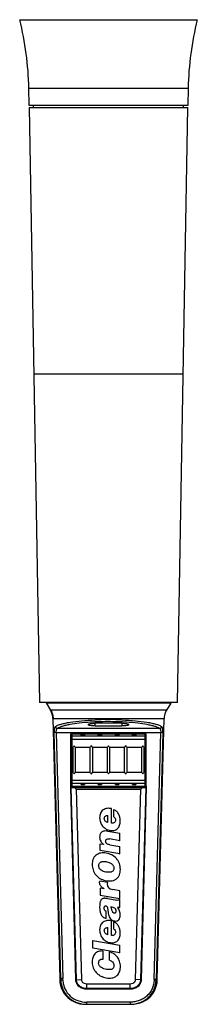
# Model space of a CAD drawing. Header units: inches. Extents: x 0 to 17, y 0 to 11.
# Tile 4 of 9: x 9.8 to 10.6, y 3.8 to 8.3. Entities that reach past the tile are written whole.
import ezdxf

# ---------------------------------------------------------------- set-up
doc = ezdxf.new("R2010")
doc.units = ezdxf.units.IN
doc.header["$LTSCALE"] = 0.935
doc.header["$MEASUREMENT"] = 0
doc.layers.get('0').update_dxf_attribs({"linetype": 'CONTINUOUS'})
doc.layers.add('1', color=7, linetype='CONTINUOUS')

msp = doc.modelspace()

# ---------------------------------------------------------------- linework, layer by layer
at = {"color": 7, "linetype": 'Continuous'}
for p, q in [((9.7928, 8.3213), (10.6081, 8.3213)), ((9.836, 7.9276), (9.8346, 8.0068)), ((9.8346, 8.0068), (10.5663, 8.0068)), ((10.5663, 8.0068), (10.5649, 7.9276)), ((10.5649, 7.9276), (9.836, 7.9276)), ((9.856, 7.9178), (9.856, 7.9276)), ((10.5449, 7.9178), (10.5449, 7.9276)), ((10.0332, 4.8026), (10.0332, 5.042)), ((10.3678, 5.0317), (10.0333, 5.0317)), ((10.0333, 4.8152), (10.0333, 5.0317)), ((10.0334, 4.9814), (10.0334, 5.0317)), ((10.0334, 5.0182), (10.3676, 5.0182)), ((10.0899, 5.0377), (10.0749, 5.0377)), ((10.0749, 5.0317), (10.0749, 5.0377)), ((10.0899, 5.0377), (10.0899, 5.0317)), ((10.1687, 5.0377), (10.1537, 5.0377)), ((10.1537, 5.0317), (10.1537, 5.0377)), ((10.1687, 5.0377), (10.1687, 5.0317)), ((10.2474, 5.0377), (10.2324, 5.0377)), ((10.2324, 5.0317), (10.2324, 5.0377)), ((10.2474, 5.0377), (10.2474, 5.0317)), ((10.3262, 5.0377), (10.3112, 5.0377)), ((10.3112, 5.0317), (10.3112, 5.0377)), ((10.3262, 5.0377), (10.3262, 5.0317)), ((10.3676, 5.0317), (10.3676, 4.9814)), ((10.3677, 5.042), (10.3677, 5.0317)), ((10.3678, 5.0317), (10.3678, 4.8152)), ((10.0334, 4.9814), (10.0394, 4.9814)), ((10.0367, 4.9814), (10.0367, 4.8655)), ((10.0382, 4.8655), (10.0382, 4.9814)), ((10.0466, 4.9814), (10.1182, 4.9814)), ((10.0479, 4.9814), (10.0479, 4.8655)), ((10.0493, 4.8655), (10.0493, 4.9814)), ((10.1154, 4.9814), (10.1154, 4.8655)), ((10.1169, 4.8655), (10.1169, 4.9814)), ((10.1253, 4.9814), (10.1969, 4.9814)), ((10.1266, 4.9814), (10.1266, 4.8655)), ((10.1281, 4.8655), (10.1281, 4.9814)), ((10.1942, 4.9814), (10.1942, 4.8655)), ((10.1957, 4.8655), (10.1957, 4.9814)), ((10.2041, 4.9814), (10.2757, 4.9814)), ((10.2054, 4.9814), (10.2054, 4.8655)), ((10.2068, 4.8655), (10.2068, 4.9814)), ((10.2729, 4.9814), (10.2729, 4.8655)), ((10.2744, 4.8655), (10.2744, 4.9814)), ((10.2828, 4.9814), (10.3544, 4.9814)), ((10.2841, 4.9814), (10.2841, 4.8655)), ((10.2856, 4.8655), (10.2856, 4.9814)), ((10.3517, 4.9814), (10.3517, 4.8655)), ((10.3532, 4.8655), (10.3532, 4.9814)), ((10.3616, 4.9814), (10.3676, 4.9814)), ((10.3629, 4.9814), (10.3629, 4.8655)), ((10.3643, 4.8655), (10.3643, 4.9814)), ((10.0394, 4.8655), (10.0334, 4.8655)), ((10.0334, 4.8152), (10.0334, 4.8655)), ((10.1182, 4.8655), (10.0466, 4.8655)), ((10.1969, 4.8655), (10.1253, 4.8655)), ((10.2757, 4.8655), (10.2041, 4.8655)), ((10.3544, 4.8655), (10.2828, 4.8655)), ((10.3676, 4.8655), (10.3616, 4.8655)), ((10.3676, 4.8655), (10.3676, 4.8152)), ((10.0333, 4.8152), (10.3678, 4.8152)), ((10.3676, 4.8287), (10.0334, 4.8287)), ((10.0749, 4.8092), (10.0749, 4.8152)), ((10.0749, 4.8092), (10.0899, 4.8092)), ((10.0899, 4.8152), (10.0899, 4.8092)), ((10.1537, 4.8092), (10.1537, 4.8152)), ((10.1537, 4.8092), (10.1687, 4.8092)), ((10.1687, 4.8152), (10.1687, 4.8092)), ((10.2324, 4.8092), (10.2324, 4.8152)), ((10.2324, 4.8092), (10.2474, 4.8092)), ((10.2474, 4.8152), (10.2474, 4.8092)), ((10.3112, 4.8092), (10.3112, 4.8152)), ((10.3112, 4.8092), (10.3262, 4.8092)), ((10.3262, 4.8152), (10.3262, 4.8092)), ((10.3677, 4.8152), (10.3677, 4.8026))]:
    msp.add_line(p, q, dxfattribs=at)
for centre, start, end in [((8.4497, 7.9827), 1, 14.1524), ((11.9512, 7.9827), 165.8476, 179)]:
    msp.add_arc(centre, 1.3851, start, end, dxfattribs=at)
for centre, start_param, end_param in [((10.043, 4.9662), -0.795399, 0.795399), ((10.1218, 4.9662), -0.795399, 0.795399), ((10.2005, 4.9662), -0.795399, 0.795399), ((10.2793, 4.9662), -0.795399, 0.795399), ((10.358, 4.9662), -0.795399, 0.795399), ((10.043, 4.8806), -3.936991, -2.346194), ((10.1218, 4.8806), -3.936991, -2.346194), ((10.2005, 4.8806), -3.936991, -2.346194), ((10.2793, 4.8806), -3.936991, -2.346194), ((10.358, 4.8806), -3.936991, -2.346194)]:
    msp.add_ellipse(centre, major_axis=(0, 0.0217), ratio=0.230868, start_param=start_param, end_param=end_param, dxfattribs=at)
at = {"layer": '1', "color": 7, "linetype": 'Continuous'}
for p, q in [((9.836, 7.9178), (9.8837, 5.1857)), ((9.836, 7.9178), (10.5649, 7.9178)), ((10.5172, 5.1857), (10.5649, 7.9178)), ((10.5435, 6.6935), (9.8573, 6.6935)), ((10.5172, 5.1857), (9.8837, 5.1857)), ((9.915, 5.184), (9.916, 5.1857)), ((9.9172, 5.1839), (9.915, 5.184)), ((9.915, 5.184), (9.9344, 5.1503)), ((9.9544, 5.1839), (9.9172, 5.1839)), ((10.1344, 5.1839), (9.9544, 5.1839)), ((10.4821, 5.1839), (10.1344, 5.1839)), ((10.4859, 5.1839), (10.4665, 5.1503)), ((10.4859, 5.184), (10.4821, 5.1839)), ((10.4849, 5.1857), (10.4859, 5.184)), ((9.9353, 5.1503), (9.9344, 5.1503)), ((10.1346, 5.1503), (9.9353, 5.1503)), ((9.9451, 5.1124), (10.4558, 5.1124)), ((9.9451, 5.1124), (9.9763, 3.9195)), ((10.1493, 5.1503), (10.1346, 5.1503)), ((10.1832, 5.1503), (10.1493, 5.1503)), ((10.2565, 5.1503), (10.1832, 5.1503)), ((10.4665, 5.1503), (10.2565, 5.1503)), ((10.4244, 3.914), (10.4558, 5.1124)), ((10.435, 5.0673), (9.9659, 5.0673)), ((10.1084, 5.0856), (10.1084, 5.0839)), ((10.1396, 5.0969), (10.1379, 5.0968)), ((10.2624, 5.0909), (10.1385, 5.0909)), ((10.1385, 5.0786), (10.1385, 5.0909)), ((10.1385, 5.0786), (10.2624, 5.0786)), ((10.2628, 5.0969), (10.2613, 5.0969)), ((10.2624, 5.0909), (10.2624, 5.0786)), ((10.2925, 5.0839), (10.2925, 5.0856)), ((9.9608, 5.0479), (9.9511, 5.0476)), ((9.9813, 3.9194), (9.9511, 5.0476)), ((9.9608, 5.0479), (10.4401, 5.0479)), ((9.9608, 5.0479), (9.9909, 3.9197)), ((10.0272, 5.0426), (10.3724, 5.0426)), ((10.0278, 5.042), (10.0272, 5.0426)), ((10.0272, 4.8021), (10.0272, 5.0426)), ((10.3719, 5.042), (10.0278, 5.042)), ((10.0278, 4.8026), (10.0278, 5.042)), ((10.3724, 5.0426), (10.3719, 5.042)), ((10.3719, 5.042), (10.3719, 4.8026)), ((10.3724, 4.8021), (10.3724, 5.0426)), ((10.4098, 3.9143), (10.4401, 5.0479)), ((10.4497, 5.0476), (10.4194, 3.9141)), ((10.4497, 5.0476), (10.4401, 5.0479)), ((10.027, 4.8021), (10.0272, 4.8021)), ((10.027, 4.7961), (10.027, 4.8021)), ((10.0505, 3.9131), (10.027, 4.7961)), ((10.0272, 4.8021), (10.0278, 4.8026)), ((10.0278, 4.8026), (10.3719, 4.8026)), ((10.0297, 4.8021), (10.0443, 4.8023)), ((10.0297, 4.7962), (10.0297, 4.8021)), ((10.0297, 4.7962), (10.3712, 4.7962)), ((10.0533, 3.9132), (10.0297, 4.7962)), ((10.0443, 4.8023), (10.3566, 4.8023)), ((10.0443, 4.7962), (10.0443, 4.8023)), ((10.0524, 4.7883), (10.0443, 4.7962)), ((10.3712, 4.7962), (10.3476, 3.9132)), ((10.3566, 4.7962), (10.3485, 4.7883)), ((10.374, 4.7961), (10.3503, 3.9131)), ((10.3566, 4.8023), (10.3712, 4.8021)), ((10.3566, 4.7962), (10.3566, 4.8023)), ((10.3712, 4.8021), (10.3712, 4.7962)), ((10.3719, 4.8026), (10.3724, 4.8021)), ((10.374, 4.8021), (10.3724, 4.8021)), ((10.374, 4.8021), (10.374, 4.7961)), ((10.0524, 4.7883), (10.3485, 4.7883)), ((10.0524, 4.7883), (10.0758, 3.9138)), ((10.3251, 3.9139), (10.3485, 4.7883)), ((10.1598, 4.6571), (10.1599, 4.6571)), ((10.1972, 4.6354), (10.1972, 4.6676)), ((10.2148, 4.6989), (10.2149, 4.699)), ((10.2149, 4.6323), (10.2149, 4.699)), ((10.2251, 4.6614), (10.2251, 4.6943)), ((10.2252, 4.6941), (10.2251, 4.6943)), ((10.2251, 4.6614), (10.2252, 4.6614)), ((10.181, 4.6547), (10.1811, 4.6547)), ((10.2148, 4.6322), (10.2149, 4.6323)), ((10.233, 4.6468), (10.2331, 4.6468)), ((10.2542, 4.6408), (10.2544, 4.6408)), ((10.1598, 4.568), (10.1599, 4.568)), ((10.1981, 4.5952), (10.2518, 4.586)), ((10.1981, 4.5952), (10.1981, 4.5951)), ((10.208, 4.5992), (10.208, 4.5991)), ((10.2517, 4.5859), (10.2518, 4.586)), ((10.2518, 4.5515), (10.2518, 4.586)), ((10.1624, 4.5375), (10.177, 4.535)), ((10.1624, 4.5375), (10.1625, 4.5374)), ((10.1624, 4.5061), (10.1624, 4.5375)), ((10.177, 4.535), (10.1773, 4.5349)), ((10.1874, 4.5501), (10.1873, 4.5501)), ((10.2046, 4.5596), (10.2047, 4.5597)), ((10.2518, 4.5515), (10.2046, 4.5596)), ((10.2062, 4.533), (10.2518, 4.5251)), ((10.2062, 4.533), (10.2062, 4.5329)), ((10.2518, 4.5515), (10.2517, 4.5516)), ((10.2517, 4.525), (10.2518, 4.5251)), ((10.2518, 4.4907), (10.2518, 4.5251)), ((10.1624, 4.5061), (10.1625, 4.5062)), ((10.2518, 4.4907), (10.1624, 4.5061)), ((10.1898, 4.4946), (10.1898, 4.4947)), ((10.2517, 4.4908), (10.2518, 4.4907)), ((10.1255, 4.4425), (10.1256, 4.4425)), ((10.1552, 4.437), (10.1551, 4.437)), ((10.2254, 4.4253), (10.2253, 4.4253)), ((10.2549, 4.42), (10.255, 4.42)), ((10.1594, 4.362), (10.1599, 4.3666)), ((10.196, 4.3604), (10.1599, 4.3666)), ((10.1802, 4.3312), (10.162, 4.3344)), ((10.162, 4.3344), (10.162, 4.3022)), ((10.162, 4.3022), (10.2522, 4.2867)), ((10.2522, 4.322), (10.221, 4.3274)), ((10.2522, 4.2867), (10.2522, 4.322)), ((10.1627, 4.272), (10.1626, 4.272)), ((10.1884, 4.2527), (10.1884, 4.2526)), ((10.1967, 4.2855), (10.1968, 4.2856)), ((10.1968, 4.2856), (10.2389, 4.2783)), ((10.2389, 4.2783), (10.2389, 4.2782)), ((10.2504, 4.281), (10.2518, 4.2808)), ((10.2518, 4.2808), (10.2517, 4.2807)), ((10.2517, 4.2807), (10.2517, 4.2452)), ((10.2518, 4.2451), (10.2518, 4.2808)), ((10.1598, 4.2481), (10.1599, 4.2481)), ((10.1807, 4.2422), (10.1806, 4.2422)), ((10.1895, 4.1951), (10.1895, 4.2282)), ((10.2195, 4.2235), (10.2196, 4.2235)), ((10.2268, 4.2189), (10.2267, 4.2188)), ((10.2346, 4.2289), (10.2347, 4.2289)), ((10.2517, 4.2452), (10.2417, 4.2452)), ((10.2419, 4.2451), (10.2417, 4.2452)), ((10.2518, 4.2451), (10.2419, 4.2451)), ((10.2517, 4.2452), (10.2518, 4.2451)), ((10.2542, 4.2096), (10.2544, 4.2096)), ((10.1894, 4.1952), (10.1895, 4.1951)), ((10.2148, 4.1837), (10.2149, 4.1838)), ((10.2149, 4.1171), (10.2149, 4.1838)), ((10.2251, 4.1462), (10.2251, 4.1791)), ((10.2275, 4.1832), (10.2275, 4.1833)), ((10.181, 4.1395), (10.1811, 4.1395)), ((10.1972, 4.1202), (10.1972, 4.1524)), ((10.2149, 4.1171), (10.2148, 4.1171)), ((10.2252, 4.1462), (10.2251, 4.1462)), ((10.2331, 4.1316), (10.233, 4.1316)), ((10.2544, 4.1256), (10.2542, 4.1256)), ((10.1288, 4.0929), (10.2518, 4.0716)), ((10.1288, 4.0929), (10.1289, 4.0928)), ((10.1288, 4.0584), (10.1288, 4.0929)), ((10.208, 4.084), (10.208, 4.0839)), ((10.2517, 4.0716), (10.2518, 4.0716)), ((10.2518, 4.0372), (10.2518, 4.0716)), ((10.1288, 4.0584), (10.1289, 4.0585)), ((10.2518, 4.0372), (10.1288, 4.0584)), ((10.1754, 4.0452), (10.1753, 4.0451)), ((10.1754, 4.008), (10.1754, 4.0452)), ((10.2044, 4.0034), (10.2044, 4.041)), ((10.2518, 4.0372), (10.2517, 4.0373)), ((10.1256, 3.9933), (10.1255, 3.9933)), ((10.1551, 3.9897), (10.1552, 3.9897)), ((10.1753, 4.0081), (10.1754, 4.008)), ((10.2044, 4.0034), (10.2045, 4.0034)), ((10.2253, 3.9792), (10.2254, 3.9792)), ((10.2141, 3.9609), (10.2141, 3.961)), ((10.2549, 3.9747), (10.255, 3.9747)), ((9.9813, 3.9194), (9.9763, 3.9195)), ((9.9763, 3.9195), (9.9765, 3.9119)), ((9.9909, 3.9197), (9.9813, 3.9194)), ((9.9815, 3.9113), (9.9813, 3.9194)), ((9.9912, 3.9115), (9.9815, 3.9113)), ((9.9912, 3.9115), (9.9909, 3.9197)), ((10.0505, 3.9131), (10.0758, 3.9138)), ((10.1005, 3.8949), (10.3, 3.8949)), ((10.1005, 3.8697), (10.1005, 3.8949)), ((10.19, 3.922), (10.19, 3.9221)), ((10.2051, 3.9208), (10.2051, 3.9207)), ((10.3002, 3.8725), (10.3002, 3.8949)), ((10.3476, 3.9132), (10.3251, 3.9138)), ((10.3503, 3.9131), (10.3476, 3.9132)), ((10.4098, 3.9143), (10.4097, 3.9115)), ((10.4194, 3.9113), (10.4097, 3.9115)), ((10.4194, 3.9141), (10.4098, 3.9143)), ((10.4244, 3.914), (10.4194, 3.9141)), ((10.4194, 3.9141), (10.4194, 3.9113)), ((10.4244, 3.9119), (10.4244, 3.914)), ((10.3002, 3.8725), (10.1005, 3.8725)), ((10.3002, 3.8697), (10.1005, 3.8697)), ((10.3002, 3.8697), (10.3002, 3.8725)), ((10.0927, 3.8007), (10.1005, 3.8005)), ((10.0927, 3.8007), (10.0927, 3.8007)), ((10.3004, 3.8103), (10.1005, 3.8103)), ((10.1005, 3.8005), (10.1005, 3.8103)), ((10.1005, 3.8005), (10.3004, 3.8005)), ((10.3004, 3.8103), (10.3004, 3.8005)), ((10.3004, 3.8005), (10.3076, 3.8007)), ((10.3076, 3.8007), (10.3082, 3.8007))]:
    msp.add_line(p, q, dxfattribs=at)
for points in [[(9.9766, 3.9119), (9.9776, 3.8999), (9.9803, 3.8861), (9.9845, 3.8731), (9.9902, 3.8611), (9.9969, 3.8501), (10.0047, 3.8402), (10.0131, 3.8315), (10.0222, 3.824), (10.0315, 3.8177), (10.0411, 3.8126), (10.0509, 3.8084), (10.0604, 3.8054), (10.0692, 3.8033), (10.0769, 3.8021), (10.0832, 3.8014), (10.0891, 3.8009), (10.0927, 3.8007)], [(10.3082, 3.8007), (10.3126, 3.801), (10.3187, 3.8015), (10.3249, 3.8022), (10.3324, 3.8035), (10.3411, 3.8056), (10.351, 3.8088), (10.3614, 3.8134), (10.3719, 3.8193), (10.382, 3.8266), (10.3917, 3.8353), (10.4005, 3.8454), (10.4083, 3.8569), (10.4149, 3.8697), (10.4199, 3.8836), (10.4231, 3.8985), (10.4242, 3.9119)]]:
    msp.add_lwpolyline(points, dxfattribs=at)
for centre, radius, start, end in [((10.196, 3.8588), 1.2394, 92.6858, 93.6133), ((10.1986, 3.7055), 1.4022, 92.2241, 92.454), ((10.1993, 3.6884), 1.4193, 92.0231, 92.2242), ((10.2003, 3.6602), 1.4475, 91.0837, 92.022), ((10.2007, 3.6422), 1.4655, 90.8555, 91.0865), ((10.2005, 3.651), 1.4567, 89.1531, 90.856), ((10.2005, 3.647), 1.4608, 88.9191, 89.1526), ((10.2007, 3.6593), 1.4484, 87.9777, 88.9199), ((10.2019, 3.6936), 1.4141, 87.7804, 87.9744), ((10.2025, 3.7101), 1.3976, 87.5457, 87.7805), ((10.2059, 3.8768), 1.2214, 86.3794, 87.3263), ((10.0191, 5.8305), 1.0344, 270.4328, 270.587), ((10.3542, 3.7649), 1.0314, 88.8998, 89.0545), ((10.2274, 4.6313), 0.0472, 129.5722, 129.7347), ((10.2474, 4.6781), 0.0659, 220.4018, 220.5399), ((10.1969, 4.2638), 0.0562, 17.7959, 17.9143), ((10.1586, 4.2697), 0.0517, 306.5597, 306.7019), ((10.1867, 4.2127), 0.0437, 54.9387, 55.2129), ((10.2274, 4.1161), 0.0472, 129.5335, 129.6959), ((10.247, 4.1626), 0.0654, 220.4379, 220.5769)]:
    msp.add_arc(centre, radius, start, end, dxfattribs=at)
for centre, start_param, end_param in [((10.027, 4.8021), -1.515338, -0.785576), ((10.374, 4.8021), -2.356015, -1.980845)]:
    msp.add_ellipse(centre, major_axis=(0.00394, 0), ratio=0.017455, start_param=start_param, end_param=end_param, dxfattribs=at)
for points, knots in [([(9.9451, 5.1124), (9.9449, 5.1191), (9.9429, 5.1323), (9.9377, 5.1446), (9.9344, 5.1503)], [0, 0, 0, 0, 0.499983, 1, 1, 1, 1]), ([(9.9353, 5.1503), (9.9386, 5.1446), (9.9438, 5.1323), (9.9458, 5.1191), (9.9459, 5.1124)], [0, 0, 0, 0, 0.49989, 1, 1, 1, 1]), ([(10.4665, 5.1503), (10.4648, 5.1474), (10.459, 5.1356), (10.456, 5.1223), (10.4558, 5.1124)], [0, 0, 0, 0, 0.250897, 1, 1, 1, 1]), ([(9.9565, 5.0767), (9.9553, 5.076), (9.954, 5.0736), (9.9529, 5.0702), (9.9518, 5.065), (9.9511, 5.0575), (9.951, 5.0511), (9.9511, 5.0476)], [0, 0, 0, 0, 0.142013, 0.243676, 0.365073, 0.659246, 1, 1, 1, 1]), ([(9.9565, 5.0767), (9.9601, 5.0788), (9.9688, 5.0826), (9.984, 5.0874), (10.0028, 5.0919), (10.0341, 5.0976), (10.0797, 5.1031), (10.118, 5.1055), (10.1386, 5.1064)], [0, 0, 0, 0, 0.067121, 0.153385, 0.257888, 0.379362, 0.667204, 1, 1, 1, 1]), ([(9.9659, 5.0673), (9.9636, 5.0674), (9.9588, 5.0696), (9.9566, 5.0743), (9.9565, 5.0767)], [0, 0, 0, 0, 0.495646, 1, 1, 1, 1]), ([(9.9608, 5.0479), (9.9607, 5.0502), (9.9608, 5.0545), (9.9614, 5.0596), (9.9625, 5.0631), (9.9635, 5.0654), (9.9649, 5.0669), (9.9659, 5.0673)], [0, 0, 0, 0, 0.330703, 0.620577, 0.740868, 0.84263, 1, 1, 1, 1]), ([(10.1179, 5.0957), (10.1007, 5.0947), (10.0687, 5.092), (10.0307, 5.0866), (10.0048, 5.0812), (9.9892, 5.077), (9.9764, 5.0726), (9.969, 5.0691), (9.9659, 5.0673)], [0, 0, 0, 0, 0.333012, 0.618401, 0.739103, 0.843548, 0.930732, 1, 1, 1, 1]), ([(10.1084, 5.0856), (10.1084, 5.086), (10.1089, 5.0866), (10.1098, 5.0872), (10.1112, 5.0879), (10.1137, 5.0887), (10.1191, 5.0898), (10.1275, 5.0907), (10.1347, 5.0909), (10.1385, 5.0909)], [0, 0, 0, 0, 0.037793, 0.065762, 0.100908, 0.193317, 0.314549, 0.629444, 1, 1, 1, 1]), ([(10.1385, 5.0786), (10.1347, 5.0786), (10.1276, 5.0788), (10.1192, 5.0797), (10.1138, 5.0808), (10.1113, 5.0816), (10.1098, 5.0823), (10.1089, 5.0829), (10.1084, 5.0835), (10.1084, 5.0839)], [0, 0, 0, 0, 0.368673, 0.682832, 0.804463, 0.897767, 0.933395, 0.961753, 1, 1, 1, 1]), ([(10.2613, 5.0969), (10.2512, 5.0974), (10.2107, 5.0988), (10.1701, 5.0983), (10.1396, 5.0969)], [0, 0, 0, 0, 0.247872, 1, 1, 1, 1]), ([(10.2623, 5.1064), (10.2829, 5.1055), (10.3213, 5.1031), (10.367, 5.0976), (10.3983, 5.0919), (10.417, 5.0874), (10.4322, 5.0826), (10.4408, 5.0788), (10.4444, 5.0767)], [0, 0, 0, 0, 0.333009, 0.621853, 0.743248, 0.847305, 0.933105, 1, 1, 1, 1]), ([(10.2624, 5.0909), (10.2662, 5.0909), (10.2733, 5.0907), (10.2817, 5.0898), (10.2871, 5.0887), (10.2896, 5.0879), (10.2911, 5.0872), (10.292, 5.0866), (10.2925, 5.086), (10.2925, 5.0856)], [0, 0, 0, 0, 0.368673, 0.682832, 0.804463, 0.897767, 0.933395, 0.961753, 1, 1, 1, 1]), ([(10.2925, 5.0839), (10.2925, 5.0835), (10.292, 5.0829), (10.2911, 5.0823), (10.2896, 5.0816), (10.2871, 5.0808), (10.2817, 5.0797), (10.2733, 5.0788), (10.2662, 5.0786), (10.2624, 5.0786)], [0, 0, 0, 0, 0.038247, 0.066605, 0.102233, 0.195537, 0.317168, 0.631327, 1, 1, 1, 1]), ([(10.435, 5.0673), (10.4319, 5.0691), (10.4246, 5.0726), (10.4118, 5.077), (10.3962, 5.0811), (10.3703, 5.0865), (10.3323, 5.0919), (10.3003, 5.0947), (10.283, 5.0958)], [0, 0, 0, 0, 0.069046, 0.155763, 0.25971, 0.380152, 0.666386, 1, 1, 1, 1]), ([(10.435, 5.0673), (10.4373, 5.0674), (10.4421, 5.0695), (10.4442, 5.0743), (10.4444, 5.0767)], [0, 0, 0, 0, 0.495602, 1, 1, 1, 1]), ([(10.435, 5.0673), (10.436, 5.0669), (10.4373, 5.0654), (10.4384, 5.0631), (10.4394, 5.0596), (10.4401, 5.0545), (10.4402, 5.0502), (10.4401, 5.0479)], [0, 0, 0, 0, 0.15737, 0.259136, 0.37943, 0.669308, 1, 1, 1, 1]), ([(10.4497, 5.0476), (10.4498, 5.0511), (10.4498, 5.0575), (10.4491, 5.065), (10.448, 5.0702), (10.4469, 5.0736), (10.4456, 5.076), (10.4444, 5.0767)], [0, 0, 0, 0, 0.340778, 0.634923, 0.756304, 0.857964, 1, 1, 1, 1]), ([(10.2149, 4.699), (10.2116, 4.6996), (10.2048, 4.7005), (10.1946, 4.7002), (10.1846, 4.6979), (10.1755, 4.6932), (10.168, 4.6861), (10.163, 4.6771), (10.1603, 4.6673), (10.1598, 4.6605), (10.1598, 4.6571)], [0, 0, 0, 0, 0.1251, 0.250145, 0.37511, 0.49999, 0.62485, 0.749807, 0.87487, 1, 1, 1, 1]), ([(10.1598, 4.6571), (10.1598, 4.6503), (10.1621, 4.6365), (10.1722, 4.6183), (10.1881, 4.6048), (10.2013, 4.6002), (10.208, 4.5991)], [0, 0, 0, 0, 0.250082, 0.500067, 0.749986, 1, 1, 1, 1]), ([(10.1811, 4.6547), (10.1811, 4.6566), (10.182, 4.6606), (10.1858, 4.6653), (10.1912, 4.6679), (10.1953, 4.668), (10.1972, 4.6676)], [0, 0, 0, 0, 0.249992, 0.49983, 0.749789, 1, 1, 1, 1]), ([(10.2544, 4.6408), (10.2544, 4.6462), (10.2534, 4.657), (10.2484, 4.6724), (10.2391, 4.6859), (10.23, 4.6921), (10.2251, 4.6943)], [0, 0, 0, 0, 0.250353, 0.500513, 0.750326, 1, 1, 1, 1]), ([(10.2251, 4.6614), (10.2275, 4.6598), (10.2316, 4.6555), (10.233, 4.6496), (10.233, 4.6468)], [0, 0, 0, 0, 0.499971, 1, 1, 1, 1]), ([(10.1972, 4.6354), (10.1949, 4.6357), (10.1905, 4.6371), (10.1849, 4.6415), (10.1817, 4.6478), (10.1811, 4.6524), (10.1811, 4.6547)], [0, 0, 0, 0, 0.250175, 0.499914, 0.749722, 1, 1, 1, 1]), ([(10.208, 4.5991), (10.211, 4.5985), (10.2171, 4.5979), (10.2262, 4.5987), (10.235, 4.6016), (10.2426, 4.607), (10.2483, 4.6143), (10.2532, 4.6255), (10.2544, 4.6348), (10.2544, 4.6408)], [0, 0, 0, 0, 0.125184, 0.250296, 0.375327, 0.500311, 0.625331, 0.750427, 1, 1, 1, 1]), ([(10.233, 4.6468), (10.233, 4.6446), (10.2322, 4.64), (10.228, 4.6345), (10.2216, 4.6317), (10.2171, 4.6319), (10.2149, 4.6323)], [0, 0, 0, 0, 0.25024, 0.499782, 0.749433, 1, 1, 1, 1]), ([(10.1981, 4.5952), (10.1935, 4.596), (10.1865, 4.5967), (10.1772, 4.5955), (10.1705, 4.5929), (10.1651, 4.5882), (10.1617, 4.5819), (10.1601, 4.575), (10.1598, 4.5704), (10.1598, 4.568)], [0, 0, 0, 0, 0.249967, 0.375066, 0.500024, 0.62485, 0.749769, 0.874838, 1, 1, 1, 1]), ([(10.1598, 4.568), (10.1598, 4.5648), (10.1605, 4.5584), (10.1642, 4.5494), (10.17, 4.5416), (10.1746, 4.5372), (10.177, 4.535)], [0, 0, 0, 0, 0.249907, 0.499717, 0.749763, 1, 1, 1, 1]), ([(10.1874, 4.5501), (10.1874, 4.552), (10.188, 4.5561), (10.193, 4.56), (10.1989, 4.5606), (10.2027, 4.56), (10.2046, 4.5596)], [0, 0, 0, 0, 0.249475, 0.497655, 0.748151, 1, 1, 1, 1]), ([(10.2062, 4.533), (10.2039, 4.5334), (10.1993, 4.5344), (10.1938, 4.5368), (10.1904, 4.5401), (10.1879, 4.5441), (10.1874, 4.5477), (10.1874, 4.5501)], [0, 0, 0, 0, 0.25055, 0.500366, 0.625565, 0.750726, 1, 1, 1, 1]), ([(10.1898, 4.4947), (10.1819, 4.4961), (10.1696, 4.4964), (10.1539, 4.4922), (10.1433, 4.4861), (10.1348, 4.4773), (10.1291, 4.4665), (10.126, 4.4547), (10.1255, 4.4466), (10.1255, 4.4425)], [0, 0, 0, 0, 0.249389, 0.374462, 0.499495, 0.62452, 0.749603, 0.874769, 1, 1, 1, 1]), ([(10.255, 4.42), (10.255, 4.429), (10.2527, 4.4427), (10.245, 4.459), (10.2343, 4.4735), (10.2161, 4.4876), (10.1987, 4.4931), (10.1898, 4.4947)], [0, 0, 0, 0, 0.249811, 0.375154, 0.500471, 0.750082, 1, 1, 1, 1]), ([(10.1255, 4.4425), (10.1255, 4.434), (10.1282, 4.4168), (10.1408, 4.394), (10.1574, 4.3799), (10.1728, 4.3725), (10.1852, 4.3689), (10.1979, 4.367), (10.2108, 4.3668), (10.2235, 4.3691), (10.2352, 4.3746), (10.2448, 4.3834), (10.2511, 4.3947), (10.2544, 4.4072), (10.255, 4.4158), (10.255, 4.42)], [0, 0, 0, 0, 0.124892, 0.249706, 0.374447, 0.437046, 0.499647, 0.562255, 0.624845, 0.687396, 0.749901, 0.812366, 0.874864, 0.937412, 1, 1, 1, 1]), ([(10.1552, 4.437), (10.1552, 4.439), (10.1556, 4.4431), (10.1582, 4.4487), (10.1628, 4.4528), (10.1684, 4.4552), (10.1743, 4.4563), (10.1804, 4.4566), (10.1864, 4.4561), (10.1944, 4.4547), (10.2022, 4.4526), (10.2096, 4.4493), (10.2147, 4.4461), (10.2193, 4.4421), (10.2228, 4.4371), (10.2249, 4.4314), (10.2253, 4.4273), (10.2253, 4.4253)], [0, 0, 0, 0, 0.062424, 0.12471, 0.187005, 0.24943, 0.311939, 0.374482, 0.437037, 0.499601, 0.624616, 0.687169, 0.749714, 0.812264, 0.874831, 0.937419, 1, 1, 1, 1]), ([(10.2253, 4.4253), (10.2253, 4.4233), (10.2249, 4.4193), (10.2223, 4.4138), (10.2176, 4.4098), (10.212, 4.4076), (10.2061, 4.4065), (10.1981, 4.4063), (10.1882, 4.4075), (10.1766, 4.4106), (10.1676, 4.4152), (10.1616, 4.4205), (10.1579, 4.4254), (10.1557, 4.431), (10.1552, 4.435), (10.1552, 4.437)], [0, 0, 0, 0, 0.062399, 0.124657, 0.186939, 0.249373, 0.311885, 0.374421, 0.499394, 0.624368, 0.749266, 0.811884, 0.8746, 0.937295, 1, 1, 1, 1]), ([(10.1802, 4.3312), (10.1778, 4.3325), (10.1731, 4.3353), (10.1669, 4.3407), (10.1624, 4.3472), (10.1599, 4.3545), (10.1594, 4.3595), (10.1594, 4.362)], [0, 0, 0, 0, 0.211007, 0.417552, 0.618891, 0.812515, 1, 1, 1, 1]), ([(10.196, 4.3604), (10.196, 4.3603), (10.1956, 4.358), (10.1949, 4.3555), (10.1949, 4.3532)], [0, 0, 0, 0, 0.023778, 1, 1, 1, 1]), ([(10.1626, 4.272), (10.162, 4.2701), (10.1611, 4.2661), (10.1601, 4.2581), (10.1598, 4.2521), (10.1598, 4.2481)], [0, 0, 0, 0, 0.249966, 0.500012, 1, 1, 1, 1]), ([(10.1968, 4.2856), (10.195, 4.2859), (10.1916, 4.2865), (10.1865, 4.287), (10.1813, 4.2872), (10.1761, 4.2866), (10.1712, 4.2847), (10.1672, 4.2813), (10.1643, 4.2769), (10.1631, 4.2736), (10.1626, 4.272)], [0, 0, 0, 0, 0.125124, 0.250238, 0.3753, 0.500304, 0.625105, 0.749958, 0.874922, 1, 1, 1, 1]), ([(10.1807, 4.2422), (10.1807, 4.2435), (10.1809, 4.2459), (10.1818, 4.249), (10.1832, 4.2511), (10.1852, 4.2527), (10.1872, 4.2528), (10.1884, 4.2526)], [0, 0, 0, 0, 0.250966, 0.501443, 0.626981, 0.752306, 1, 1, 1, 1]), ([(10.1884, 4.2526), (10.1893, 4.2524), (10.191, 4.2517), (10.193, 4.2498), (10.1943, 4.2474), (10.1956, 4.244), (10.1965, 4.2396), (10.1973, 4.2343), (10.1979, 4.2289), (10.1987, 4.2218), (10.2001, 4.2129), (10.2031, 4.2025), (10.2084, 4.1929), (10.217, 4.1859), (10.224, 4.1838), (10.2275, 4.1832)], [0, 0, 0, 0, 0.031382, 0.062685, 0.094045, 0.125352, 0.187921, 0.250504, 0.313088, 0.375673, 0.50081, 0.625852, 0.750658, 0.875229, 1, 1, 1, 1]), ([(10.2504, 4.281), (10.2489, 4.2796), (10.2452, 4.277), (10.2409, 4.278), (10.2389, 4.2783)], [0, 0, 0, 0, 0.498204, 1, 1, 1, 1]), ([(10.1598, 4.2481), (10.1598, 4.2425), (10.1602, 4.2342), (10.1622, 4.2232), (10.1647, 4.2152), (10.1686, 4.2078), (10.1742, 4.2015), (10.1814, 4.1971), (10.1868, 4.1956), (10.1895, 4.1951)], [0, 0, 0, 0, 0.25015, 0.375277, 0.500365, 0.625367, 0.750237, 0.875064, 1, 1, 1, 1]), ([(10.1895, 4.2282), (10.1881, 4.2287), (10.1853, 4.2299), (10.1823, 4.2334), (10.1809, 4.2377), (10.1807, 4.2407), (10.1807, 4.2422)], [0, 0, 0, 0, 0.249776, 0.499101, 0.749236, 1, 1, 1, 1]), ([(10.2196, 4.2235), (10.2184, 4.2254), (10.2169, 4.2296), (10.2156, 4.236), (10.2142, 4.2424), (10.2128, 4.2465), (10.2118, 4.2485)], [0, 0, 0, 0, 0.249525, 0.499753, 0.749963, 1, 1, 1, 1]), ([(10.2118, 4.2485), (10.2146, 4.2482), (10.2201, 4.2472), (10.2265, 4.2444), (10.2307, 4.2406), (10.2338, 4.2359), (10.2346, 4.2317), (10.2346, 4.2289)], [0, 0, 0, 0, 0.25056, 0.500531, 0.625836, 0.751061, 1, 1, 1, 1]), ([(10.2268, 4.2189), (10.2253, 4.2192), (10.2225, 4.2202), (10.2204, 4.2223), (10.2196, 4.2235)], [0, 0, 0, 0, 0.500214, 1, 1, 1, 1]), ([(10.2346, 4.2289), (10.2346, 4.2277), (10.2344, 4.2253), (10.2332, 4.2217), (10.2306, 4.2189), (10.228, 4.2187), (10.2268, 4.2189)], [0, 0, 0, 0, 0.251707, 0.502799, 0.751638, 1, 1, 1, 1]), ([(10.2275, 4.1832), (10.2311, 4.1825), (10.2369, 4.1824), (10.2438, 4.1852), (10.2495, 4.19), (10.2536, 4.1986), (10.2544, 4.206), (10.2544, 4.2096)], [0, 0, 0, 0, 0.249583, 0.374922, 0.50025, 0.749537, 1, 1, 1, 1]), ([(10.2544, 4.2096), (10.2544, 4.2128), (10.254, 4.2193), (10.2519, 4.2287), (10.2477, 4.2374), (10.2439, 4.2426), (10.2419, 4.2451)], [0, 0, 0, 0, 0.250087, 0.500023, 0.749945, 1, 1, 1, 1]), ([(10.2149, 4.1838), (10.2116, 4.1845), (10.2048, 4.1853), (10.1946, 4.185), (10.1846, 4.1827), (10.1755, 4.178), (10.168, 4.1709), (10.163, 4.162), (10.1603, 4.1521), (10.1598, 4.1453), (10.1598, 4.1419)], [0, 0, 0, 0, 0.1251, 0.250145, 0.375111, 0.49999, 0.624851, 0.749808, 0.874871, 1, 1, 1, 1]), ([(10.2544, 4.1256), (10.2544, 4.131), (10.2534, 4.1418), (10.2484, 4.1572), (10.2391, 4.1707), (10.23, 4.1769), (10.2251, 4.1791)], [0, 0, 0, 0, 0.250352, 0.500512, 0.750326, 1, 1, 1, 1]), ([(10.1598, 4.1419), (10.1598, 4.1351), (10.1621, 4.1214), (10.1705, 4.1061), (10.1801, 4.0963), (10.1914, 4.0885), (10.2013, 4.085), (10.208, 4.0839)], [0, 0, 0, 0, 0.249808, 0.499537, 0.624881, 0.750226, 1, 1, 1, 1]), ([(10.1811, 4.1395), (10.1811, 4.1414), (10.182, 4.1454), (10.1858, 4.1501), (10.1912, 4.1527), (10.1953, 4.1528), (10.1972, 4.1524)], [0, 0, 0, 0, 0.250005, 0.499842, 0.749794, 1, 1, 1, 1]), ([(10.1972, 4.1202), (10.1949, 4.1205), (10.1905, 4.1219), (10.1849, 4.1263), (10.1817, 4.1326), (10.1811, 4.1372), (10.1811, 4.1395)], [0, 0, 0, 0, 0.250169, 0.499912, 0.749725, 1, 1, 1, 1]), ([(10.208, 4.0839), (10.211, 4.0834), (10.2171, 4.0827), (10.2262, 4.0835), (10.235, 4.0865), (10.2426, 4.0918), (10.2483, 4.0991), (10.2532, 4.1103), (10.2544, 4.1196), (10.2544, 4.1256)], [0, 0, 0, 0, 0.12518, 0.250291, 0.375327, 0.500315, 0.625331, 0.750422, 1, 1, 1, 1]), ([(10.233, 4.1316), (10.233, 4.1294), (10.2322, 4.1248), (10.228, 4.1193), (10.2216, 4.1166), (10.2171, 4.1167), (10.2149, 4.1171)], [0, 0, 0, 0, 0.250231, 0.499768, 0.749425, 1, 1, 1, 1]), ([(10.2251, 4.1462), (10.2275, 4.1446), (10.2316, 4.1403), (10.233, 4.1344), (10.233, 4.1316)], [0, 0, 0, 0, 0.500009, 1, 1, 1, 1]), ([(10.1754, 4.0452), (10.172, 4.0454), (10.165, 4.0454), (10.1547, 4.0437), (10.145, 4.0395), (10.1369, 4.0327), (10.1312, 4.0239), (10.1276, 4.014), (10.1258, 4.0037), (10.1255, 3.9968), (10.1255, 3.9933)], [0, 0, 0, 0, 0.125071, 0.25005, 0.374907, 0.499719, 0.624641, 0.749701, 0.874834, 1, 1, 1, 1]), ([(10.255, 3.9747), (10.255, 3.9822), (10.2529, 3.9972), (10.2424, 4.0175), (10.2255, 4.0329), (10.2116, 4.0389), (10.2044, 4.041)], [0, 0, 0, 0, 0.250068, 0.499948, 0.749859, 1, 1, 1, 1]), ([(10.1255, 3.9933), (10.1255, 3.9846), (10.1288, 3.9671), (10.141, 3.9485), (10.154, 3.9368), (10.1651, 3.9299), (10.1773, 3.9249), (10.1858, 3.9228), (10.19, 3.922)], [0, 0, 0, 0, 0.249474, 0.498966, 0.624224, 0.749461, 0.874728, 1, 1, 1, 1]), ([(10.1552, 3.9897), (10.1552, 3.9924), (10.1557, 3.9964), (10.1579, 4.0011), (10.1605, 4.0042), (10.1638, 4.0064), (10.1688, 4.0081), (10.1728, 4.0082), (10.1754, 4.008)], [0, 0, 0, 0, 0.249644, 0.374804, 0.499916, 0.625039, 0.750217, 1, 1, 1, 1]), ([(10.1914, 3.961), (10.1873, 3.9617), (10.179, 3.9635), (10.1675, 3.9686), (10.1577, 3.977), (10.1552, 3.9856), (10.1552, 3.9897)], [0, 0, 0, 0, 0.251149, 0.501912, 0.751539, 1, 1, 1, 1]), ([(10.2044, 4.0034), (10.2071, 4.0025), (10.2125, 4.0004), (10.2195, 3.9953), (10.2244, 3.9879), (10.2253, 3.9821), (10.2253, 3.9792)], [0, 0, 0, 0, 0.250564, 0.500671, 0.750202, 1, 1, 1, 1]), ([(10.2253, 3.9792), (10.2253, 3.9754), (10.2245, 3.9694), (10.2194, 3.9635), (10.2159, 3.9616), (10.2141, 3.961)], [0, 0, 0, 0, 0.498352, 0.749085, 1, 1, 1, 1]), ([(10.2141, 3.961), (10.2123, 3.9604), (10.2048, 3.9589), (10.197, 3.96), (10.1914, 3.961)], [0, 0, 0, 0, 0.25041, 1, 1, 1, 1]), ([(10.2051, 3.9207), (10.212, 3.9207), (10.226, 3.9225), (10.2441, 3.9345), (10.2535, 3.9538), (10.255, 3.9678), (10.255, 3.9747)], [0, 0, 0, 0, 0.250288, 0.499556, 0.749255, 1, 1, 1, 1]), ([(9.9766, 3.9119), (9.9766, 3.9119), (9.9766, 3.9119), (9.9766, 3.9119), (9.9766, 3.9119)], [0, 0, 0, 0, 0.448727, 1, 1, 1, 1]), ([(9.9766, 3.9119), (9.9767, 3.9118), (9.9773, 3.9117), (9.9782, 3.9115), (9.9797, 3.9114), (9.9809, 3.9113), (9.9816, 3.9113)], [0, 0, 0, 0, 0.089547, 0.285017, 0.588347, 1, 1, 1, 1]), ([(9.9815, 3.9113), (9.9817, 3.9041), (9.9836, 3.8898), (9.9926, 3.8625), (10.0092, 3.8382), (10.0316, 3.8202), (10.057, 3.8066), (10.0784, 3.8016), (10.0927, 3.8007)], [0, 0, 0, 0, 0.125248, 0.250493, 0.499812, 0.625084, 0.750371, 1, 1, 1, 1]), ([(9.9912, 3.9115), (9.9914, 3.9046), (9.9932, 3.8908), (10.0023, 3.8648), (10.023, 3.8364), (10.0592, 3.8151), (10.0868, 3.8103), (10.1005, 3.8103)], [0, 0, 0, 0, 0.126396, 0.251688, 0.500872, 0.750107, 1, 1, 1, 1]), ([(10.1005, 3.8697), (10.0974, 3.8697), (10.0913, 3.8702), (10.0794, 3.873), (10.0683, 3.8788), (10.0597, 3.8875), (10.0548, 3.8953), (10.0515, 3.904), (10.0506, 3.9101), (10.0505, 3.9131)], [0, 0, 0, 0, 0.125189, 0.250391, 0.499672, 0.624784, 0.749882, 0.874964, 1, 1, 1, 1]), ([(10.1005, 3.8725), (10.0976, 3.8725), (10.0919, 3.8729), (10.0806, 3.8755), (10.0701, 3.8809), (10.062, 3.8891), (10.0573, 3.8965), (10.0542, 3.9046), (10.0534, 3.9103), (10.0533, 3.9132)], [0, 0, 0, 0, 0.125191, 0.250395, 0.499691, 0.6248, 0.749894, 0.874974, 1, 1, 1, 1]), ([(10.0758, 3.9138), (10.0758, 3.9115), (10.0771, 3.9068), (10.0816, 3.9005), (10.0899, 3.8961), (10.0967, 3.8949), (10.1005, 3.8949)], [0, 0, 0, 0, 0.1979, 0.414439, 0.663088, 1, 1, 1, 1]), ([(10.3, 3.8949), (10.3039, 3.895), (10.3095, 3.8958), (10.3156, 3.8986), (10.3191, 3.9009), (10.3212, 3.9034), (10.3226, 3.9054), (10.3238, 3.9074), (10.3247, 3.9102), (10.325, 3.9126), (10.3251, 3.9139)], [0, 0, 0, 0, 0.336857, 0.471269, 0.58165, 0.688957, 0.74565, 0.795799, 0.888417, 1, 1, 1, 1]), ([(10.3476, 3.9132), (10.3474, 3.9075), (10.3453, 3.8987), (10.3389, 3.8891), (10.3327, 3.8829), (10.3254, 3.8782), (10.3147, 3.8738), (10.3059, 3.8725), (10.3002, 3.8725)], [0, 0, 0, 0, 0.248934, 0.374176, 0.499436, 0.624713, 0.750039, 1, 1, 1, 1]), ([(10.3503, 3.9131), (10.3501, 3.907), (10.3479, 3.8978), (10.3412, 3.8875), (10.3347, 3.8809), (10.3269, 3.8758), (10.3156, 3.8711), (10.3063, 3.8697), (10.3002, 3.8697)], [0, 0, 0, 0, 0.248978, 0.374219, 0.499477, 0.624753, 0.750072, 1, 1, 1, 1]), ([(10.4097, 3.9115), (10.4093, 3.8979), (10.4045, 3.8771), (10.3904, 3.8535), (10.3765, 3.838), (10.3598, 3.8257), (10.341, 3.8169), (10.321, 3.8115), (10.3072, 3.8103), (10.3004, 3.8103)], [0, 0, 0, 0, 0.249018, 0.374176, 0.499326, 0.624487, 0.749655, 0.874825, 1, 1, 1, 1]), ([(10.3082, 3.8007), (10.3225, 3.8016), (10.3439, 3.8066), (10.3692, 3.8202), (10.3861, 3.8337), (10.4, 3.8503), (10.4141, 3.8754), (10.4188, 3.897), (10.4193, 3.9113)], [0, 0, 0, 0, 0.249581, 0.374851, 0.50012, 0.625321, 0.750543, 1, 1, 1, 1]), ([(10.4193, 3.9113), (10.42, 3.9113), (10.4213, 3.9114), (10.4227, 3.9115), (10.4235, 3.9117), (10.4239, 3.9117), (10.4241, 3.9118), (10.4242, 3.9119), (10.4242, 3.9119)], [0, 0, 0, 0, 0.432053, 0.741476, 0.850408, 0.929055, 0.977971, 1, 1, 1, 1])]:
    msp.add_open_spline(points, degree=3, knots=knots, dxfattribs=at)
for points in [[(10.1949, 4.3532), (10.1949, 4.339), (10.2017, 4.3307), (10.221, 4.3274)], [(10.19, 3.922), (10.195, 3.9213), (10.2, 3.9207), (10.2051, 3.9207)]]:
    msp.add_open_spline(points, degree=3, dxfattribs=at)

doc.saveas('drawing.dxf')
